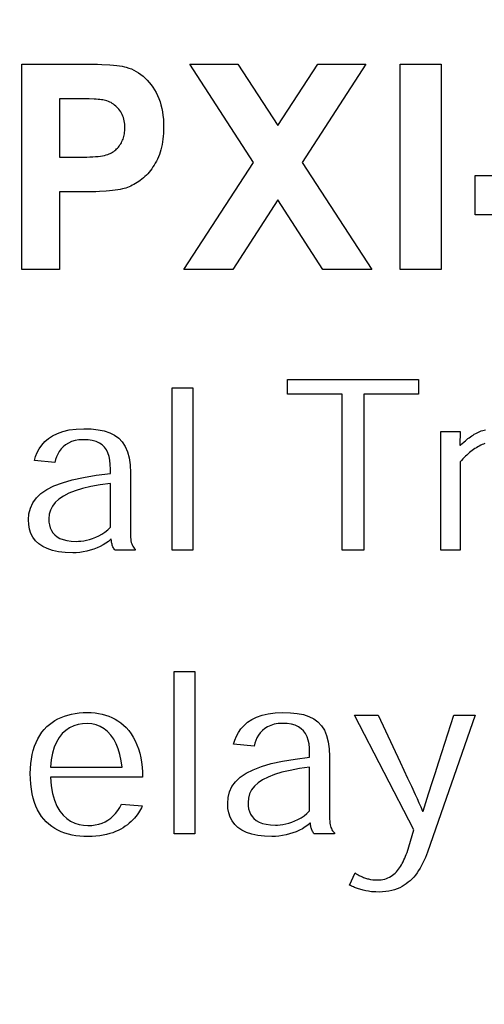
# Model space of a CAD drawing. Header units: inches. Extents: x 0.2 to 16.8, y 0.1 to 10.8.
# Tile 14 of 35: x 3.863 to 4, y 7.365 to 7.654. Entities that reach past the tile are written whole.
import ezdxf

# ---------------------------------------------------------------- set-up
doc = ezdxf.new("R2010")
doc.units = ezdxf.units.IN
doc.header["$LTSCALE"] = 0.935
doc.header["$MEASUREMENT"] = 0
doc.layers.get('0').update_dxf_attribs({"linetype": 'CONTINUOUS'})
doc.layers.add('DIMENSIONS', color=7, linetype='CONTINUOUS')
doc.styles.get("Standard").update_dxf_attribs({"font": 'txt', "width": 0.8})
doc.dimstyles.new('DIMSTYLE_2', dxfattribs={"dimtxt": 0.125, "dimasz": 0.18, "dimexe": 0.18, "dimexo": 0.0625, "dimgap": 0.09, "dimtad": 0, "dimtih": 1, "dimtoh": 1, "dimdec": 3, "dimzin": 4, "dimdsep": 46, "dimtxsty": 'STANDARD', "dimblk": '_FILLED', "dimblk1": '_FILLED', "dimblk2": '_FILLED', "dimcen": 0.09, "dimadec": 0, "dimazin": 0, "dimtp": 0.001, "dimtm": 0.001, "dimtfac": 1, "dimtdec": 3, "dimtofl": 0, "dimtmove": 0, "dimatfit": 3, "dimldrblk": '_FILLED', "dimfxl": 1, "dimtolj": 1, "dimtzin": 4, "dimarcsym": 0})

# ---------------------------------------------------------------- blocks, each defined once
blk = doc.blocks.new('*D13')
at = {"layer": 'DIMENSIONS', "color": 2, "linetype": 'CONTINUOUS'}
for p, q in [((4.51683, 8.49841), (4.51683, 8.82361)), ((4.36201, 8.39822), (4.51683, 8.49841)), ((4.36201, 7.02811), (4.36201, 8.39822))]:
    blk.add_line(p, q, dxfattribs=at)
at = {"layer": 'DIMENSIONS', "color": 2, "linetype": 'CONTINUOUS', "width": 0.8}
for s, p in [(']', (4.57933, 10.31111)), ('22.73', (4.57933, 9.81111)), ('[', (4.57933, 9.71111)), ('.895', (4.57933, 9.18611)), ('2X ', (4.57933, 8.88611))]:
    blk.add_text(s, height=0.125, rotation=90, dxfattribs=at).set_placement(p)
blk = doc.blocks.new('_FILLED')
at = {"color": 0, "linetype": 'BYBLOCK'}
blk.add_solid([(0, 0), (-1, 0.1736), (-1, -0.1736)], dxfattribs=at)
blk = doc.blocks.new('*D16')
at = {"layer": 'DIMENSIONS', "color": 2, "linetype": 'CONTINUOUS'}
blk.add_line((4.76101, 3.00861), (4.76101, 2.30661), dxfattribs=at)
at = {"layer": 'DIMENSIONS', "color": 2, "linetype": 'CONTINUOUS', "width": 0.8}
for s, p in [(']', (4.82351, 2.14411)), ('32.87', (4.82351, 1.64411)), ('[', (4.82351, 1.54411)), ('1.294', (4.82351, 0.91911))]:
    blk.add_text(s, height=0.125, rotation=90, dxfattribs=at).set_placement(p)
blk = doc.blocks.new('*D19')
at = {"layer": 'DIMENSIONS', "color": 2, "linetype": 'CONTINUOUS'}
blk.add_line((4.35101, 4.18911), (4.35101, 2.30661), dxfattribs=at)
at = {"layer": 'DIMENSIONS', "color": 2, "linetype": 'CONTINUOUS', "width": 0.8}
for s, p in [(']', (4.41351, 2.14411)), ('22.45', (4.41351, 1.64411)), ('[', (4.41351, 1.54411)), ('.884', (4.41351, 1.01911)), ('2X ', (4.41351, 0.71911))]:
    blk.add_text(s, height=0.125, rotation=90, dxfattribs=at).set_placement(p)

msp = doc.modelspace()

# ---------------------------------------------------------------- linework, layer by layer
at = {"color": 7, "linetype": 'CONTINUOUS'}
for p, q in [((3.86365, 7.58047), (3.86365, 7.6408)), ((3.86365, 7.6408), (3.88291, 7.6408)), ((3.88291, 7.6408), (3.88443, 7.64078)), ((3.88443, 7.64078), (3.88585, 7.64075)), ((3.88585, 7.64075), (3.88718, 7.6407)), ((3.93176, 7.61189), (3.91306, 7.6408)), ((3.91306, 7.6408), (3.92715, 7.6408)), ((3.92715, 7.6408), (3.9389, 7.62281)), ((3.9389, 7.62281), (3.95066, 7.6408)), ((3.96471, 7.6408), (3.94601, 7.61192)), ((3.95066, 7.6408), (3.96471, 7.6408)), ((3.97485, 7.58047), (3.97485, 7.6408)), ((3.97485, 7.6408), (3.9869, 7.6408)), ((3.9869, 7.6408), (3.9869, 7.58047)), ((3.88718, 7.6407), (3.88955, 7.64058)), ((3.88955, 7.64058), (3.89059, 7.64049)), ((3.89059, 7.64049), (3.89153, 7.6404)), ((3.89153, 7.6404), (3.89238, 7.64029)), ((3.89238, 7.64029), (3.89313, 7.64017)), ((3.89313, 7.64017), (3.89379, 7.64004)), ((3.89379, 7.64004), (3.89435, 7.6399)), ((3.89435, 7.6399), (3.89511, 7.63965)), ((3.89511, 7.63965), (3.89586, 7.63936)), ((3.89586, 7.63936), (3.89659, 7.63902)), ((3.89659, 7.63902), (3.89729, 7.63864)), ((3.89729, 7.63864), (3.89797, 7.63821)), ((3.89797, 7.63821), (3.89864, 7.63774)), ((3.89864, 7.63774), (3.89928, 7.63723)), ((3.89928, 7.63723), (3.8999, 7.63667)), ((3.8999, 7.63667), (3.9005, 7.63607)), ((3.9005, 7.63607), (3.90107, 7.63542)), ((3.90107, 7.63542), (3.90163, 7.63473)), ((3.90163, 7.63473), (3.90217, 7.634)), ((3.90217, 7.634), (3.90267, 7.63322)), ((3.90267, 7.63322), (3.90313, 7.63241)), ((3.90313, 7.63241), (3.90355, 7.63156)), ((3.87472, 7.6306), (3.87472, 7.61346)), ((3.88094, 7.6306), (3.87472, 7.6306)), ((3.88268, 7.63058), (3.88094, 7.6306)), ((3.88347, 7.63056), (3.88268, 7.63058)), ((3.88488, 7.6305), (3.88347, 7.63056)), ((3.8855, 7.63046), (3.88488, 7.6305)), ((3.88607, 7.63042), (3.8855, 7.63046)), ((3.88659, 7.63037), (3.88607, 7.63042)), ((3.88705, 7.63032), (3.88659, 7.63037)), ((3.88746, 7.63026), (3.88705, 7.63032)), ((3.88781, 7.63019), (3.88746, 7.63026)), ((3.88824, 7.63009), (3.88781, 7.63019)), ((3.88866, 7.62997), (3.88824, 7.63009)), ((3.88907, 7.62982), (3.88866, 7.62997)), ((3.88947, 7.62966), (3.88907, 7.62982)), ((3.88985, 7.62947), (3.88947, 7.62966)), ((3.89022, 7.62925), (3.88985, 7.62947)), ((3.89058, 7.62902), (3.89022, 7.62925)), ((3.90355, 7.63156), (3.90392, 7.63068)), ((3.90392, 7.63068), (3.90425, 7.62975)), ((3.90425, 7.62975), (3.90453, 7.62879)), ((3.89092, 7.62876), (3.89058, 7.62902)), ((3.89126, 7.62848), (3.89092, 7.62876)), ((3.89158, 7.62818), (3.89126, 7.62848)), ((3.89189, 7.62786), (3.89158, 7.62818)), ((3.89218, 7.62751), (3.89189, 7.62786)), ((3.89246, 7.62714), (3.89218, 7.62751)), ((3.89272, 7.62676), (3.89246, 7.62714)), ((3.89295, 7.62637), (3.89272, 7.62676)), ((3.89315, 7.62595), (3.89295, 7.62637)), ((3.90453, 7.62879), (3.90477, 7.62779)), ((3.90477, 7.62779), (3.90497, 7.62676)), ((3.90497, 7.62676), (3.90512, 7.62569)), ((3.89333, 7.62552), (3.89315, 7.62595)), ((3.89349, 7.62508), (3.89333, 7.62552)), ((3.89362, 7.62462), (3.89349, 7.62508)), ((3.89373, 7.62414), (3.89362, 7.62462)), ((3.89382, 7.62365), (3.89373, 7.62414)), ((3.89388, 7.62314), (3.89382, 7.62365)), ((3.90512, 7.62569), (3.90523, 7.62458)), ((3.90523, 7.62458), (3.9053, 7.62344)), ((3.9053, 7.62344), (3.90532, 7.62225)), ((3.89379, 7.62036), (3.89385, 7.62077)), ((3.89385, 7.62077), (3.89389, 7.6212)), ((3.89391, 7.62261), (3.89388, 7.62314)), ((3.89389, 7.6212), (3.89392, 7.62163)), ((3.89393, 7.62207), (3.89391, 7.62261)), ((3.89392, 7.62163), (3.89393, 7.62207)), ((3.90531, 7.62134), (3.90527, 7.62045)), ((3.90532, 7.62225), (3.90531, 7.62134)), ((3.89269, 7.61737), (3.89289, 7.61771)), ((3.89289, 7.61771), (3.89307, 7.61806)), ((3.89307, 7.61806), (3.89323, 7.61842)), ((3.89323, 7.61842), (3.89338, 7.61879)), ((3.89338, 7.61879), (3.89351, 7.61917)), ((3.89351, 7.61917), (3.89362, 7.61956)), ((3.89362, 7.61956), (3.89371, 7.61995)), ((3.89371, 7.61995), (3.89379, 7.62036)), ((3.90501, 7.61794), (3.90487, 7.61715)), ((3.90512, 7.61875), (3.90501, 7.61794)), ((3.90521, 7.61959), (3.90512, 7.61875)), ((3.90527, 7.62045), (3.90521, 7.61959)), ((3.88964, 7.61457), (3.88998, 7.61475)), ((3.88998, 7.61475), (3.89031, 7.61495)), ((3.89031, 7.61495), (3.89063, 7.61516)), ((3.89063, 7.61516), (3.89093, 7.61538)), ((3.89093, 7.61538), (3.89122, 7.61562)), ((3.89122, 7.61562), (3.8915, 7.61588)), ((3.8915, 7.61588), (3.89176, 7.61615)), ((3.89176, 7.61615), (3.89201, 7.61643)), ((3.89201, 7.61643), (3.89225, 7.61673)), ((3.89225, 7.61673), (3.89248, 7.61704)), ((3.89248, 7.61704), (3.89269, 7.61737)), ((3.9043, 7.61492), (3.90406, 7.61423)), ((3.90451, 7.61564), (3.9043, 7.61492)), ((3.9047, 7.61638), (3.90451, 7.61564)), ((3.90487, 7.61715), (3.9047, 7.61638)), ((3.87472, 7.61346), (3.88068, 7.61346)), ((3.88068, 7.61346), (3.88172, 7.61347)), ((3.88172, 7.61347), (3.88271, 7.61349)), ((3.88271, 7.61349), (3.88363, 7.61352)), ((3.88363, 7.61352), (3.8845, 7.61356)), ((3.8845, 7.61356), (3.88531, 7.61362)), ((3.88531, 7.61362), (3.88605, 7.6137)), ((3.88605, 7.6137), (3.88674, 7.61378)), ((3.88674, 7.61378), (3.88737, 7.61388)), ((3.88737, 7.61388), (3.88794, 7.61399)), ((3.88794, 7.61399), (3.88845, 7.61412)), ((3.88845, 7.61412), (3.8889, 7.61426)), ((3.8889, 7.61426), (3.88929, 7.61441)), ((3.88929, 7.61441), (3.88964, 7.61457)), ((3.90319, 7.6123), (3.90287, 7.61171)), ((3.9035, 7.61292), (3.90319, 7.6123)), ((3.90379, 7.61357), (3.9035, 7.61292)), ((3.90406, 7.61423), (3.90379, 7.61357)), ((3.91122, 7.58047), (3.93176, 7.61189)), ((3.94601, 7.61192), (3.96656, 7.58047)), ((3.90106, 7.60906), (3.90066, 7.6086)), ((3.90145, 7.60955), (3.90106, 7.60906)), ((3.90182, 7.61005), (3.90145, 7.60955)), ((3.90219, 7.61058), (3.90182, 7.61005)), ((3.90254, 7.61113), (3.90219, 7.61058)), ((3.90287, 7.61171), (3.90254, 7.61113)), ((3.89799, 7.6063), (3.89752, 7.60599)), ((3.89845, 7.60663), (3.89799, 7.6063)), ((3.89892, 7.60698), (3.89845, 7.60663)), ((3.89937, 7.60735), (3.89892, 7.60698)), ((3.89981, 7.60775), (3.89937, 7.60735)), ((3.90024, 7.60816), (3.89981, 7.60775)), ((3.90066, 7.6086), (3.90024, 7.60816)), ((3.99693, 7.59653), (3.99693, 7.60803)), ((3.99693, 7.60803), (4.01928, 7.60803)), ((3.87472, 7.60326), (3.87472, 7.58047)), ((3.88308, 7.60326), (3.87472, 7.60326)), ((3.88425, 7.60328), (3.88308, 7.60326)), ((3.88537, 7.60331), (3.88425, 7.60328)), ((3.88644, 7.60335), (3.88537, 7.60331)), ((3.88844, 7.60347), (3.88644, 7.60335)), ((3.88936, 7.60355), (3.88844, 7.60347)), ((3.89024, 7.60364), (3.88936, 7.60355)), ((3.89106, 7.60374), (3.89024, 7.60364)), ((3.89184, 7.60386), (3.89106, 7.60374)), ((3.89256, 7.60398), (3.89184, 7.60386)), ((3.89324, 7.60412), (3.89256, 7.60398)), ((3.89372, 7.60425), (3.89324, 7.60412)), ((3.8942, 7.6044), (3.89372, 7.60425)), ((3.89468, 7.60456), (3.8942, 7.6044)), ((3.89516, 7.60475), (3.89468, 7.60456)), ((3.89564, 7.60496), (3.89516, 7.60475)), ((3.89611, 7.60519), (3.89564, 7.60496)), ((3.89658, 7.60544), (3.89611, 7.60519)), ((3.89705, 7.60571), (3.89658, 7.60544)), ((3.89752, 7.60599), (3.89705, 7.60571)), ((3.93888, 7.60089), (3.92565, 7.58047)), ((3.95208, 7.58047), (3.93888, 7.60089)), ((4.01928, 7.59653), (3.99693, 7.59653)), ((3.87472, 7.58047), (3.86365, 7.58047)), ((3.92565, 7.58047), (3.91122, 7.58047)), ((3.96656, 7.58047), (3.95208, 7.58047)), ((3.9869, 7.58047), (3.97485, 7.58047)), ((3.90778, 7.49805), (3.90778, 7.54569)), ((3.90778, 7.54569), (3.91386, 7.54569)), ((3.91386, 7.54569), (3.91386, 7.49805)), ((3.94176, 7.54384), (3.94176, 7.54818)), ((3.94176, 7.54818), (3.98023, 7.54818)), ((3.98023, 7.54818), (3.98023, 7.54384)), ((3.95782, 7.54384), (3.94176, 7.54384)), ((3.95782, 7.49805), (3.95782, 7.54384)), ((3.96419, 7.54384), (3.96419, 7.49805)), ((3.98023, 7.54384), (3.96419, 7.54384)), ((3.87145, 7.53082), (3.87268, 7.53163)), ((3.87268, 7.53163), (3.8741, 7.53233)), ((3.8741, 7.53233), (3.87571, 7.53291)), ((3.87571, 7.53291), (3.87754, 7.53333)), ((3.87754, 7.53333), (3.87958, 7.5336)), ((3.87958, 7.5336), (3.88185, 7.53369)), ((3.88185, 7.53369), (3.88404, 7.53363)), ((3.88404, 7.53363), (3.88604, 7.53342)), ((3.88604, 7.53342), (3.88785, 7.53306)), ((3.88785, 7.53306), (3.88947, 7.53253)), ((3.88947, 7.53253), (3.89089, 7.53182)), ((3.89089, 7.53182), (3.89213, 7.53091)), ((3.89213, 7.53091), (3.89317, 7.5298)), ((3.9868, 7.49805), (3.9868, 7.53291)), ((3.9868, 7.53291), (3.99252, 7.53291)), ((3.99252, 7.53291), (3.99242, 7.52891)), ((3.99475, 7.53078), (3.99512, 7.53107)), ((3.99512, 7.53107), (3.99549, 7.53134)), ((3.99549, 7.53134), (3.99586, 7.5316)), ((3.99586, 7.5316), (3.99625, 7.53185)), ((3.99625, 7.53185), (3.99664, 7.53209)), ((3.99664, 7.53209), (3.99705, 7.53232)), ((3.99705, 7.53232), (3.99745, 7.53252)), ((3.99745, 7.53252), (3.99785, 7.53271)), ((3.99785, 7.53271), (3.99826, 7.53288)), ((3.99826, 7.53288), (3.99867, 7.53304)), ((3.99867, 7.53304), (3.9991, 7.53318)), ((3.9991, 7.53318), (3.99953, 7.53331)), ((3.99953, 7.53331), (3.99997, 7.53342)), ((3.86876, 7.52784), (3.8695, 7.52891)), ((3.8695, 7.52891), (3.8704, 7.5299)), ((3.8704, 7.5299), (3.87145, 7.53082)), ((3.87578, 7.5284), (3.87516, 7.52775)), ((3.87651, 7.52899), (3.87578, 7.5284)), ((3.87733, 7.52949), (3.87651, 7.52899)), ((3.87825, 7.5299), (3.87733, 7.52949)), ((3.87928, 7.53021), (3.87825, 7.5299)), ((3.88043, 7.5304), (3.87928, 7.53021)), ((3.88168, 7.53047), (3.88043, 7.5304)), ((3.8831, 7.53041), (3.88168, 7.53047)), ((3.88435, 7.53022), (3.8831, 7.53041)), ((3.88546, 7.52991), (3.88435, 7.53022)), ((3.88642, 7.52948), (3.88546, 7.52991)), ((3.88724, 7.52892), (3.88642, 7.52948)), ((3.88793, 7.52825), (3.88724, 7.52892)), ((3.88849, 7.52747), (3.88793, 7.52825)), ((3.89317, 7.5298), (3.89403, 7.52848)), ((3.89403, 7.52848), (3.89469, 7.52692)), ((3.99242, 7.52891), (3.99262, 7.52891)), ((3.99262, 7.52891), (3.99297, 7.52924)), ((3.99297, 7.52924), (3.99368, 7.52988)), ((3.99368, 7.52988), (3.99403, 7.53019)), ((3.99403, 7.53019), (3.99439, 7.53049)), ((3.99439, 7.53049), (3.99475, 7.53078)), ((3.99723, 7.52813), (3.99683, 7.52787)), ((3.99767, 7.52839), (3.99723, 7.52813)), ((3.99811, 7.52862), (3.99767, 7.52839)), ((3.99854, 7.52883), (3.99811, 7.52862)), ((3.99896, 7.52902), (3.99854, 7.52883)), ((3.99937, 7.52917), (3.99896, 7.52902)), ((3.99977, 7.52931), (3.99937, 7.52917)), ((3.86733, 7.52439), (3.86768, 7.52557)), ((3.86768, 7.52557), (3.86816, 7.52672)), ((3.86816, 7.52672), (3.86876, 7.52784)), ((3.87383, 7.52547), (3.87355, 7.52464)), ((3.87418, 7.52627), (3.87383, 7.52547)), ((3.87463, 7.52703), (3.87418, 7.52627)), ((3.87516, 7.52775), (3.87463, 7.52703)), ((3.88894, 7.52657), (3.88849, 7.52747)), ((3.88927, 7.52555), (3.88894, 7.52657)), ((3.8895, 7.52443), (3.88927, 7.52555)), ((3.89469, 7.52692), (3.89516, 7.52512)), ((3.89516, 7.52512), (3.89545, 7.52306)), ((3.99366, 7.52522), (3.99328, 7.52482)), ((3.99405, 7.5256), (3.99366, 7.52522)), ((3.99444, 7.52597), (3.99405, 7.5256)), ((3.99484, 7.52633), (3.99444, 7.52597)), ((3.99523, 7.52667), (3.99484, 7.52633)), ((3.99563, 7.52699), (3.99523, 7.52667)), ((3.99603, 7.5273), (3.99563, 7.52699)), ((3.99643, 7.5276), (3.99603, 7.5273)), ((3.99683, 7.52787), (3.99643, 7.5276)), ((3.87336, 7.5238), (3.86733, 7.52439)), ((3.87355, 7.52464), (3.87336, 7.5238)), ((3.88964, 7.5232), (3.8895, 7.52443)), ((3.88968, 7.52186), (3.88964, 7.5232)), ((3.89545, 7.52306), (3.89554, 7.52073)), ((3.99289, 7.52441), (3.99252, 7.52399)), ((3.99252, 7.52399), (3.99252, 7.49805)), ((3.99328, 7.52482), (3.99289, 7.52441)), ((3.87843, 7.51866), (3.88173, 7.51939)), ((3.88173, 7.51939), (3.88548, 7.52002)), ((3.88548, 7.52002), (3.88968, 7.52055)), ((3.88968, 7.52055), (3.88968, 7.52186)), ((3.89554, 7.52073), (3.89554, 7.50372)), ((3.87098, 7.51582), (3.87307, 7.51688)), ((3.87307, 7.51688), (3.87555, 7.51782)), ((3.87555, 7.51782), (3.87843, 7.51866)), ((3.88394, 7.51669), (3.8815, 7.51612)), ((3.88667, 7.51719), (3.88394, 7.51669)), ((3.88969, 7.51761), (3.88667, 7.51719)), ((3.88969, 7.50476), (3.88969, 7.51761)), ((3.8679, 7.51336), (3.86926, 7.51465)), ((3.86926, 7.51465), (3.87098, 7.51582)), ((3.87587, 7.51392), (3.87453, 7.51303)), ((3.87747, 7.51474), (3.87587, 7.51392)), ((3.87935, 7.51547), (3.87747, 7.51474)), ((3.8815, 7.51612), (3.87935, 7.51547)), ((3.86615, 7.51041), (3.86686, 7.51195)), ((3.86686, 7.51195), (3.8679, 7.51336)), ((3.87262, 7.51098), (3.87203, 7.50981)), ((3.87345, 7.51205), (3.87262, 7.51098)), ((3.87453, 7.51303), (3.87345, 7.51205)), ((3.8656, 7.50694), (3.86573, 7.50874)), ((3.86573, 7.50874), (3.86615, 7.51041)), ((3.87169, 7.50856), (3.87157, 7.50721)), ((3.87203, 7.50981), (3.87169, 7.50856)), ((3.86568, 7.50552), (3.8656, 7.50694)), ((3.86592, 7.50419), (3.86568, 7.50552)), ((3.87157, 7.50721), (3.87162, 7.5063)), ((3.87162, 7.5063), (3.87175, 7.50543)), ((3.87175, 7.50543), (3.87197, 7.50461)), ((3.86633, 7.50296), (3.86592, 7.50419)), ((3.86691, 7.50183), (3.86633, 7.50296)), ((3.87197, 7.50461), (3.87231, 7.50384)), ((3.87231, 7.50384), (3.87275, 7.50314)), ((3.87275, 7.50314), (3.87331, 7.50252)), ((3.87331, 7.50252), (3.874, 7.50196)), ((3.874, 7.50196), (3.87482, 7.5015)), ((3.88536, 7.50183), (3.88627, 7.50225)), ((3.88627, 7.50225), (3.88717, 7.50275)), ((3.88717, 7.50275), (3.88805, 7.50333)), ((3.88805, 7.50333), (3.88889, 7.504)), ((3.88889, 7.504), (3.88969, 7.50476)), ((3.89554, 7.50372), (3.89555, 7.50299)), ((3.89555, 7.50299), (3.89556, 7.50233)), ((3.89556, 7.50233), (3.89559, 7.50174)), ((3.86767, 7.50081), (3.86691, 7.50183)), ((3.86862, 7.49991), (3.86767, 7.50081)), ((3.86976, 7.49913), (3.86862, 7.49991)), ((3.87111, 7.49847), (3.86976, 7.49913)), ((3.87482, 7.5015), (3.87578, 7.50112)), ((3.87578, 7.50112), (3.8769, 7.50085)), ((3.8769, 7.50085), (3.87817, 7.50068)), ((3.87817, 7.50068), (3.8796, 7.50062)), ((3.8796, 7.50062), (3.88028, 7.50064)), ((3.88028, 7.50064), (3.88102, 7.5007)), ((3.88102, 7.5007), (3.88182, 7.50081)), ((3.88182, 7.50081), (3.88266, 7.50097)), ((3.88266, 7.50097), (3.88354, 7.5012)), ((3.88354, 7.5012), (3.88444, 7.50148)), ((3.88444, 7.50148), (3.88536, 7.50183)), ((3.88667, 7.49909), (3.88574, 7.49867)), ((3.88755, 7.49955), (3.88667, 7.49909)), ((3.88837, 7.50006), (3.88755, 7.49955)), ((3.88913, 7.50062), (3.88837, 7.50006)), ((3.8898, 7.50122), (3.88913, 7.50062)), ((3.88993, 7.50122), (3.8898, 7.50122)), ((3.88995, 7.50091), (3.88993, 7.50122)), ((3.88998, 7.50061), (3.88995, 7.50091)), ((3.89002, 7.50032), (3.88998, 7.50061)), ((3.89007, 7.50004), (3.89002, 7.50032)), ((3.89014, 7.49976), (3.89007, 7.50004)), ((3.89022, 7.49949), (3.89014, 7.49976)), ((3.89031, 7.49923), (3.89022, 7.49949)), ((3.89042, 7.49898), (3.89031, 7.49923)), ((3.89559, 7.50174), (3.89564, 7.50121)), ((3.89564, 7.50121), (3.89571, 7.50073)), ((3.89571, 7.50073), (3.8958, 7.50031)), ((3.8958, 7.50031), (3.89592, 7.49992)), ((3.89592, 7.49992), (3.89607, 7.49957)), ((3.89607, 7.49957), (3.89624, 7.49924)), ((3.89624, 7.49924), (3.89646, 7.49894)), ((3.87265, 7.49795), (3.87111, 7.49847)), ((3.87442, 7.49757), (3.87265, 7.49795)), ((3.8764, 7.49734), (3.87442, 7.49757)), ((3.8786, 7.49726), (3.8764, 7.49734)), ((3.87962, 7.49729), (3.8786, 7.49726)), ((3.88066, 7.49738), (3.87962, 7.49729)), ((3.8817, 7.49753), (3.88066, 7.49738)), ((3.88274, 7.49774), (3.8817, 7.49753)), ((3.88377, 7.49799), (3.88274, 7.49774)), ((3.88477, 7.49831), (3.88377, 7.49799)), ((3.88574, 7.49867), (3.88477, 7.49831)), ((3.89055, 7.49874), (3.89042, 7.49898)), ((3.89069, 7.4985), (3.89055, 7.49874)), ((3.89085, 7.49827), (3.89069, 7.4985)), ((3.89104, 7.49805), (3.89085, 7.49827)), ((3.89699, 7.49805), (3.89104, 7.49805)), ((3.89646, 7.49894), (3.8967, 7.49865)), ((3.8967, 7.49865), (3.89699, 7.49837)), ((3.89699, 7.49837), (3.89699, 7.49805)), ((3.91386, 7.49805), (3.90778, 7.49805)), ((3.96419, 7.49805), (3.95782, 7.49805)), ((3.99252, 7.49805), (3.9868, 7.49805)), ((3.90841, 7.41471), (3.90841, 7.46236)), ((3.90841, 7.46236), (3.91449, 7.46236)), ((3.91449, 7.46236), (3.91449, 7.41471)), ((3.87715, 7.44961), (3.87821, 7.44988)), ((3.87821, 7.44988), (3.87933, 7.45009)), ((3.87933, 7.45009), (3.88048, 7.45024)), ((3.88048, 7.45024), (3.88169, 7.45033)), ((3.88169, 7.45033), (3.88295, 7.45036)), ((3.88295, 7.45036), (3.88406, 7.45033)), ((3.88406, 7.45033), (3.88515, 7.45024)), ((3.88515, 7.45024), (3.88621, 7.45009)), ((3.88621, 7.45009), (3.88723, 7.44987)), ((3.88723, 7.44987), (3.88823, 7.4496)), ((3.93426, 7.44957), (3.93608, 7.45)), ((3.93608, 7.45), (3.93812, 7.45027)), ((3.93812, 7.45027), (3.94039, 7.45036)), ((3.94039, 7.45036), (3.94259, 7.45029)), ((3.94259, 7.45029), (3.94459, 7.45009)), ((3.94459, 7.45009), (3.9464, 7.44972)), ((3.87175, 7.44685), (3.87254, 7.44744)), ((3.87254, 7.44744), (3.87337, 7.44798)), ((3.87337, 7.44798), (3.87424, 7.44847)), ((3.87424, 7.44847), (3.87517, 7.44891)), ((3.87517, 7.44891), (3.87613, 7.44929)), ((3.87613, 7.44929), (3.87715, 7.44961)), ((3.8815, 7.44706), (3.88016, 7.44682)), ((3.88289, 7.44714), (3.8815, 7.44706)), ((3.88422, 7.44704), (3.88289, 7.44714)), ((3.88549, 7.44674), (3.88422, 7.44704)), ((3.88823, 7.4496), (3.8892, 7.44927)), ((3.8892, 7.44927), (3.89013, 7.44887)), ((3.89013, 7.44887), (3.89103, 7.44841)), ((3.89103, 7.44841), (3.8919, 7.44788)), ((3.8919, 7.44788), (3.89273, 7.4473)), ((3.89273, 7.4473), (3.89353, 7.44665)), ((3.92894, 7.44657), (3.92999, 7.44748)), ((3.92999, 7.44748), (3.93122, 7.4483)), ((3.93122, 7.4483), (3.93264, 7.449)), ((3.93264, 7.449), (3.93426, 7.44957)), ((3.93897, 7.44707), (3.93783, 7.44688)), ((3.94023, 7.44714), (3.93897, 7.44707)), ((3.94165, 7.44707), (3.94023, 7.44714)), ((3.9429, 7.44689), (3.94165, 7.44707)), ((3.9464, 7.44972), (3.94801, 7.44919)), ((3.94801, 7.44919), (3.94944, 7.44848)), ((3.94944, 7.44848), (3.95067, 7.44758)), ((3.95067, 7.44758), (3.95172, 7.44647)), ((3.97889, 7.41584), (3.96144, 7.44957)), ((3.96144, 7.44957), (3.96836, 7.44957)), ((3.96836, 7.44957), (3.9748, 7.43578)), ((3.99693, 7.44957), (3.98292, 7.40932)), ((3.98622, 7.43587), (3.99057, 7.44957)), ((3.99057, 7.44957), (3.99693, 7.44957)), ((3.86888, 7.4436), (3.86953, 7.44454)), ((3.86953, 7.44454), (3.87024, 7.4454)), ((3.87024, 7.4454), (3.87101, 7.4462)), ((3.87101, 7.4462), (3.87175, 7.44685)), ((3.87553, 7.44413), (3.87462, 7.443)), ((3.87655, 7.44508), (3.87553, 7.44413)), ((3.87767, 7.44583), (3.87655, 7.44508)), ((3.87888, 7.44641), (3.87767, 7.44583)), ((3.88016, 7.44682), (3.87888, 7.44641)), ((3.88668, 7.44625), (3.88549, 7.44674)), ((3.88781, 7.44557), (3.88668, 7.44625)), ((3.88884, 7.44472), (3.88781, 7.44557)), ((3.88979, 7.44369), (3.88884, 7.44472)), ((3.89353, 7.44665), (3.8943, 7.44594)), ((3.8943, 7.44594), (3.89506, 7.44505)), ((3.89506, 7.44505), (3.89576, 7.4441)), ((3.89576, 7.4441), (3.8964, 7.44308)), ((3.9267, 7.44339), (3.9273, 7.44451)), ((3.9273, 7.44451), (3.92804, 7.44557)), ((3.92804, 7.44557), (3.92894, 7.44657)), ((3.9337, 7.44441), (3.93317, 7.4437)), ((3.93433, 7.44507), (3.9337, 7.44441)), ((3.93505, 7.44565), (3.93433, 7.44507)), ((3.93587, 7.44616), (3.93505, 7.44565)), ((3.9368, 7.44657), (3.93587, 7.44616)), ((3.93783, 7.44688), (3.9368, 7.44657)), ((3.944, 7.44658), (3.9429, 7.44689)), ((3.94496, 7.44614), (3.944, 7.44658)), ((3.94578, 7.44559), (3.94496, 7.44614)), ((3.94647, 7.44492), (3.94578, 7.44559)), ((3.94704, 7.44413), (3.94647, 7.44492)), ((3.94748, 7.44323), (3.94704, 7.44413)), ((3.95172, 7.44647), (3.95257, 7.44514)), ((3.95257, 7.44514), (3.95323, 7.44358)), ((3.86736, 7.44041), (3.8678, 7.44154)), ((3.8678, 7.44154), (3.86831, 7.4426)), ((3.86831, 7.4426), (3.86888, 7.4436)), ((3.87383, 7.44167), (3.87317, 7.44013)), ((3.87462, 7.443), (3.87383, 7.44167)), ((3.89063, 7.4425), (3.88979, 7.44369)), ((3.89137, 7.44115), (3.89063, 7.4425)), ((3.8964, 7.44308), (3.89697, 7.442)), ((3.89697, 7.442), (3.89747, 7.44086)), ((3.92587, 7.44106), (3.92622, 7.44224)), ((3.92622, 7.44224), (3.9267, 7.44339)), ((3.9321, 7.44131), (3.9319, 7.44047)), ((3.93237, 7.44214), (3.9321, 7.44131)), ((3.93273, 7.44293), (3.93237, 7.44214)), ((3.93317, 7.4437), (3.93273, 7.44293)), ((3.94782, 7.44222), (3.94748, 7.44323)), ((3.94805, 7.4411), (3.94782, 7.44222)), ((3.95323, 7.44358), (3.95371, 7.44178)), ((3.95371, 7.44178), (3.95399, 7.43972)), ((3.86668, 7.43798), (3.86699, 7.43922)), ((3.86699, 7.43922), (3.86736, 7.44041)), ((3.87265, 7.43839), (3.87229, 7.43643)), ((3.87317, 7.44013), (3.87265, 7.43839)), ((3.89199, 7.43964), (3.89137, 7.44115)), ((3.89249, 7.43798), (3.89199, 7.43964)), ((3.89747, 7.44086), (3.89791, 7.43965)), ((3.89791, 7.43965), (3.89828, 7.43839)), ((3.89828, 7.43839), (3.89858, 7.43708)), ((3.9319, 7.44047), (3.92587, 7.44106)), ((3.94818, 7.43986), (3.94805, 7.4411)), ((3.94823, 7.43853), (3.94818, 7.43986)), ((3.94823, 7.43722), (3.94823, 7.43853)), ((3.95399, 7.43972), (3.95409, 7.43739)), ((3.86627, 7.43532), (3.86644, 7.43668)), ((3.86644, 7.43668), (3.86668, 7.43798)), ((3.87229, 7.43643), (3.87209, 7.43425)), ((3.89286, 7.43618), (3.89249, 7.43798)), ((3.89309, 7.43425), (3.89286, 7.43618)), ((3.89858, 7.43708), (3.89882, 7.43571)), ((3.89882, 7.43571), (3.89899, 7.43429)), ((3.93697, 7.43532), (3.94028, 7.43605)), ((3.94028, 7.43605), (3.94402, 7.43668)), ((3.94402, 7.43668), (3.94823, 7.43722)), ((3.95409, 7.43739), (3.95409, 7.42038)), ((3.9748, 7.43578), (3.97704, 7.43109)), ((3.9851, 7.43242), (3.98622, 7.43587)), ((3.86613, 7.43245), (3.86617, 7.43391)), ((3.86617, 7.43391), (3.86627, 7.43532)), ((3.87209, 7.43425), (3.89309, 7.43425)), ((3.89899, 7.43429), (3.89909, 7.43283)), ((3.89909, 7.43283), (3.89913, 7.43132)), ((3.92953, 7.43249), (3.93162, 7.43354)), ((3.93162, 7.43354), (3.93409, 7.43449)), ((3.93409, 7.43449), (3.93697, 7.43532)), ((3.94005, 7.43278), (3.93789, 7.43213)), ((3.94249, 7.43336), (3.94005, 7.43278)), ((3.94521, 7.43385), (3.94249, 7.43336)), ((3.94824, 7.43428), (3.94521, 7.43385)), ((3.94824, 7.42142), (3.94824, 7.43428)), ((3.86617, 7.43082), (3.86613, 7.43245)), ((3.86627, 7.42928), (3.86617, 7.43082)), ((3.8721, 7.43132), (3.8723, 7.42878)), ((3.89913, 7.43132), (3.8721, 7.43132)), ((3.92541, 7.42861), (3.92644, 7.43003)), ((3.92644, 7.43003), (3.92781, 7.43132)), ((3.92781, 7.43132), (3.92953, 7.43249)), ((3.93308, 7.4297), (3.93199, 7.42871)), ((3.93442, 7.43059), (3.93308, 7.4297)), ((3.93602, 7.4314), (3.93442, 7.43059)), ((3.93789, 7.43213), (3.93602, 7.4314)), ((3.97704, 7.43109), (3.97817, 7.42869)), ((3.98319, 7.42644), (3.98434, 7.43007)), ((3.98434, 7.43007), (3.9851, 7.43242)), ((3.86644, 7.42782), (3.86627, 7.42928)), ((3.86667, 7.42644), (3.86644, 7.42782)), ((3.8723, 7.42878), (3.87269, 7.42653)), ((3.92428, 7.42541), (3.9247, 7.42707)), ((3.9247, 7.42707), (3.92541, 7.42861)), ((3.93117, 7.42764), (3.93058, 7.42648)), ((3.93199, 7.42871), (3.93117, 7.42764)), ((3.97817, 7.42869), (3.97929, 7.42627)), ((3.86697, 7.42514), (3.86667, 7.42644)), ((3.86734, 7.42393), (3.86697, 7.42514)), ((3.86776, 7.42279), (3.86734, 7.42393)), ((3.87269, 7.42653), (3.87325, 7.42457)), ((3.87325, 7.42457), (3.87396, 7.42286)), ((3.92415, 7.42361), (3.92428, 7.42541)), ((3.93023, 7.42523), (3.93012, 7.42388)), ((3.93012, 7.42388), (3.93016, 7.42296)), ((3.93058, 7.42648), (3.93023, 7.42523)), ((3.97929, 7.42627), (3.97983, 7.42505)), ((3.97983, 7.42505), (3.98037, 7.42383)), ((3.98037, 7.42383), (3.9809, 7.42261)), ((3.98165, 7.42138), (3.98242, 7.42395)), ((3.98242, 7.42395), (3.98319, 7.42644)), ((3.86825, 7.42173), (3.86776, 7.42279)), ((3.86879, 7.42074), (3.86825, 7.42173)), ((3.87396, 7.42286), (3.8748, 7.42141)), ((3.8748, 7.42141), (3.87577, 7.4202)), ((3.89118, 7.4207), (3.89183, 7.42153)), ((3.89183, 7.42153), (3.89242, 7.42244)), ((3.89242, 7.42244), (3.89297, 7.42344)), ((3.89297, 7.42344), (3.89905, 7.42289)), ((3.89824, 7.42136), (3.8979, 7.42084)), ((3.89854, 7.42187), (3.89824, 7.42136)), ((3.89881, 7.42239), (3.89854, 7.42187)), ((3.89905, 7.42289), (3.89881, 7.42239)), ((3.92422, 7.42219), (3.92415, 7.42361)), ((3.92446, 7.42086), (3.92422, 7.42219)), ((3.93016, 7.42296), (3.93029, 7.42209)), ((3.93029, 7.42209), (3.93052, 7.42127)), ((3.93052, 7.42127), (3.93085, 7.42051)), ((3.94744, 7.42066), (3.94824, 7.42142)), ((3.9809, 7.42261), (3.98142, 7.42138)), ((3.98142, 7.42138), (3.98165, 7.42138)), ((3.86939, 7.41983), (3.86879, 7.42074)), ((3.87006, 7.41899), (3.86939, 7.41983)), ((3.87077, 7.41822), (3.87006, 7.41899)), ((3.87157, 7.4175), (3.87077, 7.41822)), ((3.87577, 7.4202), (3.87683, 7.41921)), ((3.87683, 7.41921), (3.87798, 7.41843)), ((3.87798, 7.41843), (3.87919, 7.41785)), ((3.8872, 7.41786), (3.8881, 7.41825)), ((3.8881, 7.41825), (3.88895, 7.41873)), ((3.88895, 7.41873), (3.88975, 7.4193)), ((3.88975, 7.4193), (3.89049, 7.41996)), ((3.89049, 7.41996), (3.89118, 7.4207)), ((3.89576, 7.41832), (3.89522, 7.41784)), ((3.89625, 7.41881), (3.89576, 7.41832)), ((3.89672, 7.41931), (3.89625, 7.41881)), ((3.89715, 7.41982), (3.89672, 7.41931)), ((3.89754, 7.42033), (3.89715, 7.41982)), ((3.8979, 7.42084), (3.89754, 7.42033)), ((3.92487, 7.41963), (3.92446, 7.42086)), ((3.92545, 7.4185), (3.92487, 7.41963)), ((3.92622, 7.41748), (3.92545, 7.4185)), ((3.93085, 7.42051), (3.9313, 7.41981)), ((3.9313, 7.41981), (3.93186, 7.41918)), ((3.93186, 7.41918), (3.93255, 7.41863)), ((3.93255, 7.41863), (3.93337, 7.41817)), ((3.93337, 7.41817), (3.93433, 7.41779)), ((3.94209, 7.41786), (3.94299, 7.41815)), ((3.94299, 7.41815), (3.9439, 7.4185)), ((3.9439, 7.4185), (3.94481, 7.41892)), ((3.94481, 7.41892), (3.94571, 7.41942)), ((3.94571, 7.41942), (3.94659, 7.42)), ((3.94659, 7.42), (3.94744, 7.42066)), ((3.95409, 7.42038), (3.95409, 7.41965)), ((3.95409, 7.41965), (3.95411, 7.419)), ((3.95411, 7.419), (3.95414, 7.41841)), ((3.95414, 7.41841), (3.95419, 7.41788)), ((3.87242, 7.41685), (3.87157, 7.4175)), ((3.87331, 7.41627), (3.87242, 7.41685)), ((3.87425, 7.41575), (3.87331, 7.41627)), ((3.87524, 7.41531), (3.87425, 7.41575)), ((3.87626, 7.41493), (3.87524, 7.41531)), ((3.87919, 7.41785), (3.88045, 7.41745)), ((3.88045, 7.41745), (3.88174, 7.41722)), ((3.88174, 7.41722), (3.88304, 7.41715)), ((3.88304, 7.41715), (3.88417, 7.41719)), ((3.88417, 7.41719), (3.88524, 7.41733)), ((3.88524, 7.41733), (3.88625, 7.41755)), ((3.88625, 7.41755), (3.8872, 7.41786)), ((3.89117, 7.41536), (3.89035, 7.41505)), ((3.89196, 7.41571), (3.89117, 7.41536)), ((3.8927, 7.41609), (3.89196, 7.41571)), ((3.89339, 7.41649), (3.8927, 7.41609)), ((3.89405, 7.41692), (3.89339, 7.41649)), ((3.89465, 7.41737), (3.89405, 7.41692)), ((3.89522, 7.41784), (3.89465, 7.41737)), ((3.92717, 7.41657), (3.92622, 7.41748)), ((3.92831, 7.41579), (3.92717, 7.41657)), ((3.92965, 7.41514), (3.92831, 7.41579)), ((3.93433, 7.41779), (3.93545, 7.41751)), ((3.93545, 7.41751), (3.93672, 7.41734)), ((3.93672, 7.41734), (3.93815, 7.41729)), ((3.93815, 7.41729), (3.93882, 7.4173)), ((3.93882, 7.4173), (3.93957, 7.41737)), ((3.93957, 7.41737), (3.94036, 7.41748)), ((3.94036, 7.41748), (3.94121, 7.41764)), ((3.94121, 7.41764), (3.94209, 7.41786)), ((3.94429, 7.41534), (3.94331, 7.41497)), ((3.94522, 7.41575), (3.94429, 7.41534)), ((3.9461, 7.41622), (3.94522, 7.41575)), ((3.94692, 7.41673), (3.9461, 7.41622)), ((3.94767, 7.41728), (3.94692, 7.41673)), ((3.94835, 7.41788), (3.94767, 7.41728)), ((3.94847, 7.41788), (3.94835, 7.41788)), ((3.94849, 7.41757), (3.94847, 7.41788)), ((3.94852, 7.41728), (3.94849, 7.41757)), ((3.94856, 7.41698), (3.94852, 7.41728)), ((3.94861, 7.4167), (3.94856, 7.41698)), ((3.94868, 7.41643), (3.94861, 7.4167)), ((3.94876, 7.41616), (3.94868, 7.41643)), ((3.94885, 7.4159), (3.94876, 7.41616)), ((3.94896, 7.41565), (3.94885, 7.4159)), ((3.94909, 7.41541), (3.94896, 7.41565)), ((3.94924, 7.41517), (3.94909, 7.41541)), ((3.9494, 7.41494), (3.94924, 7.41517)), ((3.95419, 7.41788), (3.95426, 7.4174)), ((3.95426, 7.4174), (3.95435, 7.41697)), ((3.95435, 7.41697), (3.95447, 7.41659)), ((3.95447, 7.41659), (3.95461, 7.41623)), ((3.95461, 7.41623), (3.95479, 7.41591)), ((3.95479, 7.41591), (3.955, 7.41561)), ((3.955, 7.41561), (3.95525, 7.41532)), ((3.95525, 7.41532), (3.95554, 7.41504)), ((3.97685, 7.40926), (3.97889, 7.41584)), ((3.87732, 7.41462), (3.87626, 7.41493)), ((3.87841, 7.41436), (3.87732, 7.41462)), ((3.87953, 7.41417), (3.87841, 7.41436)), ((3.88068, 7.41403), (3.87953, 7.41417)), ((3.88186, 7.41395), (3.88068, 7.41403)), ((3.88305, 7.41393), (3.88186, 7.41395)), ((3.88427, 7.41395), (3.88305, 7.41393)), ((3.88542, 7.41403), (3.88427, 7.41395)), ((3.88652, 7.41415), (3.88542, 7.41403)), ((3.88756, 7.41431), (3.88652, 7.41415)), ((3.88854, 7.41452), (3.88756, 7.41431)), ((3.88947, 7.41476), (3.88854, 7.41452)), ((3.89035, 7.41505), (3.88947, 7.41476)), ((3.91449, 7.41471), (3.90841, 7.41471)), ((3.9312, 7.41462), (3.92965, 7.41514)), ((3.93296, 7.41424), (3.9312, 7.41462)), ((3.93494, 7.41401), (3.93296, 7.41424)), ((3.93715, 7.41393), (3.93494, 7.41401)), ((3.93817, 7.41396), (3.93715, 7.41393)), ((3.93921, 7.41405), (3.93817, 7.41396)), ((3.94025, 7.4142), (3.93921, 7.41405)), ((3.94129, 7.4144), (3.94025, 7.4142)), ((3.94231, 7.41466), (3.94129, 7.4144)), ((3.94331, 7.41497), (3.94231, 7.41466)), ((3.94958, 7.41471), (3.9494, 7.41494)), ((3.95554, 7.41471), (3.94958, 7.41471)), ((3.95554, 7.41504), (3.95554, 7.41471)), ((3.97546, 7.40603), (3.97571, 7.40652)), ((3.97571, 7.40652), (3.97596, 7.40703)), ((3.97596, 7.40703), (3.97619, 7.40755)), ((3.97619, 7.40755), (3.97642, 7.4081)), ((3.97642, 7.4081), (3.97664, 7.40867)), ((3.97664, 7.40867), (3.97685, 7.40926)), ((3.98189, 7.40696), (3.98151, 7.40618)), ((3.98225, 7.40774), (3.98189, 7.40696)), ((3.98259, 7.40853), (3.98225, 7.40774)), ((3.98292, 7.40932), (3.98259, 7.40853)), ((3.97341, 7.4032), (3.97379, 7.40359)), ((3.97379, 7.40359), (3.97409, 7.40394)), ((3.97409, 7.40394), (3.97438, 7.40432)), ((3.97438, 7.40432), (3.97466, 7.40471)), ((3.97466, 7.40471), (3.97494, 7.40513)), ((3.97494, 7.40513), (3.9752, 7.40557)), ((3.9752, 7.40557), (3.97546, 7.40603)), ((3.98026, 7.40396), (3.9798, 7.40327)), ((3.98069, 7.40467), (3.98026, 7.40396)), ((3.98111, 7.40542), (3.98069, 7.40467)), ((3.98151, 7.40618), (3.98111, 7.40542)), ((3.95995, 7.39965), (3.96159, 7.40323)), ((3.96159, 7.40323), (3.96193, 7.403)), ((3.96193, 7.403), (3.96212, 7.40288)), ((3.96212, 7.40288), (3.96232, 7.40276)), ((3.96232, 7.40276), (3.96253, 7.40264)), ((3.96253, 7.40264), (3.96276, 7.40251)), ((3.96276, 7.40251), (3.963, 7.40239)), ((3.963, 7.40239), (3.96325, 7.40226)), ((3.96325, 7.40226), (3.96351, 7.40214)), ((3.96351, 7.40214), (3.96377, 7.40203)), ((3.96377, 7.40203), (3.96405, 7.40192)), ((3.96405, 7.40192), (3.96434, 7.40181)), ((3.96434, 7.40181), (3.96462, 7.40171)), ((3.96462, 7.40171), (3.96491, 7.40162)), ((3.96491, 7.40162), (3.96521, 7.40154)), ((3.96521, 7.40154), (3.96552, 7.40146)), ((3.96552, 7.40146), (3.96583, 7.40139)), ((3.96583, 7.40139), (3.96615, 7.40133)), ((3.96615, 7.40133), (3.96681, 7.40123)), ((3.96681, 7.40123), (3.96749, 7.40117)), ((3.96749, 7.40117), (3.96819, 7.40115)), ((3.96819, 7.40115), (3.96874, 7.40117)), ((3.96874, 7.40117), (3.96927, 7.40122)), ((3.96927, 7.40122), (3.96979, 7.4013)), ((3.96979, 7.4013), (3.9703, 7.40142)), ((3.9703, 7.40142), (3.97079, 7.40157)), ((3.97079, 7.40157), (3.97126, 7.40176)), ((3.97126, 7.40176), (3.97172, 7.40198)), ((3.97172, 7.40198), (3.97216, 7.40223)), ((3.97216, 7.40223), (3.97259, 7.40252)), ((3.97259, 7.40252), (3.97301, 7.40284)), ((3.97301, 7.40284), (3.97341, 7.4032)), ((3.97775, 7.40093), (3.97722, 7.40047)), ((3.9783, 7.40144), (3.97775, 7.40093)), ((3.97882, 7.402), (3.9783, 7.40144)), ((3.97932, 7.40261), (3.97882, 7.402)), ((3.9798, 7.40327), (3.97932, 7.40261)), ((3.96023, 7.39951), (3.95995, 7.39965)), ((3.96051, 7.39938), (3.96023, 7.39951)), ((3.9608, 7.39924), (3.96051, 7.39938)), ((3.96109, 7.39912), (3.9608, 7.39924)), ((3.96139, 7.39899), (3.96109, 7.39912)), ((3.96168, 7.39887), (3.96139, 7.39899)), ((3.96199, 7.39876), (3.96168, 7.39887)), ((3.9623, 7.39865), (3.96199, 7.39876)), ((3.96262, 7.39854), (3.9623, 7.39865)), ((3.96295, 7.39843), (3.96262, 7.39854)), ((3.96329, 7.39833), (3.96295, 7.39843)), ((3.96363, 7.39824), (3.96329, 7.39833)), ((3.96401, 7.39814), (3.96363, 7.39824)), ((3.96439, 7.39805), (3.96401, 7.39814)), ((3.96477, 7.39797), (3.96439, 7.39805)), ((3.96557, 7.39783), (3.96477, 7.39797)), ((3.96597, 7.39777), (3.96557, 7.39783)), ((3.97154, 7.39786), (3.97063, 7.39773)), ((3.9724, 7.39805), (3.97154, 7.39786)), ((3.97322, 7.39828), (3.9724, 7.39805)), ((3.97399, 7.39856), (3.97322, 7.39828)), ((3.97472, 7.39888), (3.97399, 7.39856)), ((3.9754, 7.39923), (3.97472, 7.39888)), ((3.97605, 7.39961), (3.9754, 7.39923)), ((3.97665, 7.40003), (3.97605, 7.39961)), ((3.97722, 7.40047), (3.97665, 7.40003)), ((3.96639, 7.39772), (3.96597, 7.39777)), ((3.96682, 7.39768), (3.96639, 7.39772)), ((3.96726, 7.39765), (3.96682, 7.39768)), ((3.96771, 7.39763), (3.96726, 7.39765)), ((3.96865, 7.39761), (3.96771, 7.39763)), ((3.96966, 7.39764), (3.96865, 7.39761)), ((3.97063, 7.39773), (3.96966, 7.39764))]:
    msp.add_line(p, q, dxfattribs=at)

# ---------------------------------------------------------------- dimensions: what is measured, and where the dimension line sits
at = {"layer": 'DIMENSIONS', "color": 2, "linetype": 'CONTINUOUS'}
for feature_location, offset, dtype, origin, picture, middle in [((4.3620078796, 7.0281142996), (0.1548265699, 1.7955), 0, (3.4670078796, 8.2576142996), '*D13', (4.5168344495, 9.6486142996)), ((4.35101, 4.18911), (0, -1.8825), 1, (3.46701, 8.01411), '*D19', (4.35101, 1.48161))]:
    dim = msp.add_ordinate_dim(feature_location=feature_location, offset=offset, dtype=dtype, origin=origin, text='2X <>', dimstyle='DIMSTYLE_2', dxfattribs=at)
    dim.commit()
    dim.dimension.update_dxf_attribs({"geometry": picture, "text_midpoint": middle})
dim = msp.add_ordinate_dim(feature_location=(4.76101, 3.00861), offset=(0, -0.702), dtype=1, origin=(3.46701, 8.01411), dimstyle='DIMSTYLE_2', dxfattribs=at)
dim.commit()
dim.dimension.update_dxf_attribs({"geometry": '*D16', "text_midpoint": (4.76101, 1.58161)})

doc.saveas('drawing.dxf')
